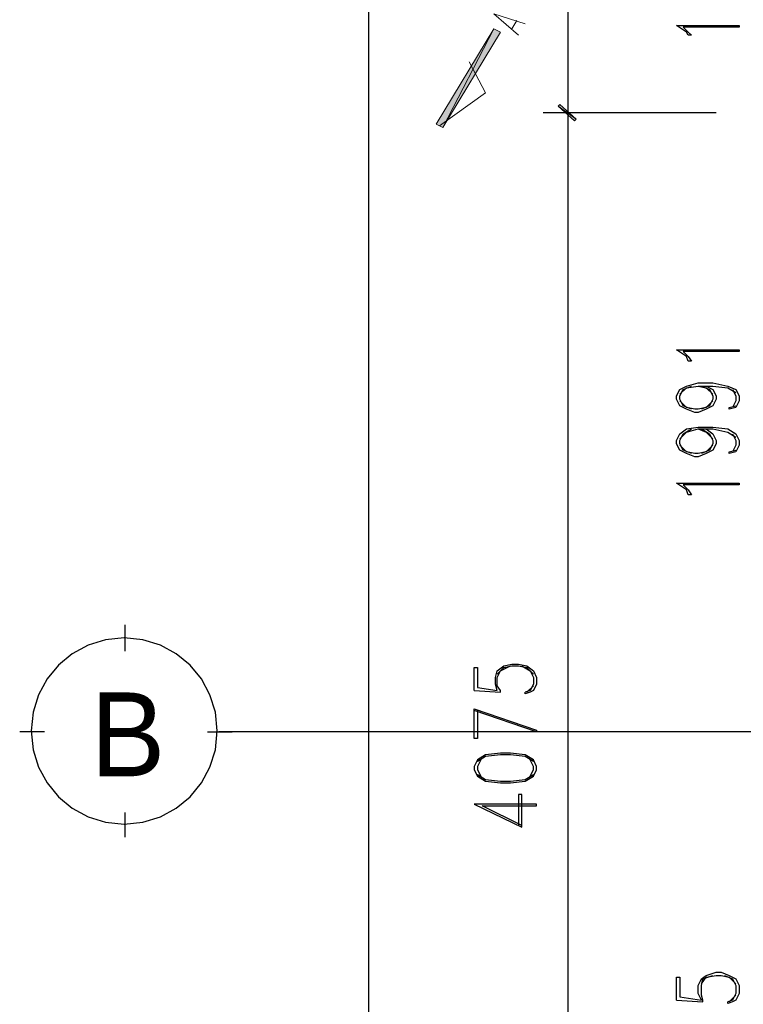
# Model space of a CAD drawing. Header units: millimetres. Extents: x 0 to 420, y 0 to 297.
# Tile 29 of 88: x 142 to 161, y 99 to 124. Entities that reach past the tile are written whole.
import ezdxf

# ---------------------------------------------------------------- set-up
doc = ezdxf.new("R2010")
doc.units = ezdxf.units.MM
for name, color, linetype in [('FILL_000000', 7, 'Continuous'), ('LINE_000000', 7, 'Continuous'), ('TEXT', 7, 'Continuous')]:
    doc.layers.add(name, color=color, linetype=linetype)

msp = doc.modelspace()

# ---------------------------------------------------------------- hatches: boundary and pattern name
at = {"layer": 'FILL_000000'}
h = msp.add_hatch(color=7, dxfattribs=at)
h.dxf.hatch_style = 1
h.paths.add_polyline_path([(153.035, 121.624), (153.204, 121.539), (154.517, 124.079), (153.035, 121.624)])
h = msp.add_hatch(color=7, dxfattribs=at)
h.dxf.hatch_style = 1
h.paths.add_polyline_path([(153.204, 121.539), (154.517, 124.079), (154.686, 123.994), (153.204, 121.539)])
h = msp.add_hatch(color=7, dxfattribs=at)
h.dxf.hatch_style = 1
h.paths.add_polyline_path([(156.21, 122.132), (156.168, 122.089), (156.633, 121.751), (156.21, 122.132)])
h = msp.add_hatch(color=7, dxfattribs=at)
h.dxf.hatch_style = 1
h.paths.add_polyline_path([(156.633, 121.751), (156.168, 122.089), (156.21, 122.132), (156.633, 121.751)])
h = msp.add_hatch(color=7, dxfattribs=at)
h.dxf.hatch_style = 1
h.paths.add_polyline_path([(156.168, 122.089), (156.633, 121.751), (156.591, 121.708), (156.168, 122.089)])
h = msp.add_hatch(color=7, dxfattribs=at)
h.dxf.hatch_style = 1
h.paths.add_polyline_path([(156.591, 121.708), (156.633, 121.751), (156.168, 122.089), (156.591, 121.708)])

# ---------------------------------------------------------------- linework, layer by layer
at = {"layer": 'LINE_000000', "lineweight": 25}
for p, q in [((151.299, 89.366), (151.299, 217.212)), ((156.422, 185.251), (156.422, 121.92)), ((160.232, 121.92), (155.787, 121.92)), ((160.232, 121.92), (155.787, 121.92)), ((156.422, 121.92), (156.422, 89.366)), ((145.034, 108.077), (145.034, 108.754)), ((155.533, 107.188), (155.363, 107.019)), ((154.009, 107.061), (154.686, 107.019)), ((142.96, 106.003), (142.325, 106.003)), ((147.151, 106.003), (147.786, 106.003)), ((229.277, 106.003), (147.447, 106.003)), ((145.034, 103.293), (145.034, 103.928)), ((159.216, 99.102), (159.893, 99.06)), ((160.74, 99.229), (160.57, 99.06))]:
    msp.add_line(p, q, dxfattribs=at)
at = {"layer": 'LINE_000000', "lineweight": 13}
msp.add_line((155.109, 124.291), (154.982, 124.079), dxfattribs=at)
msp.add_lwpolyline([(155.152, 123.91), (154.517, 124.46), (155.321, 124.206)], dxfattribs=at)
at = {"layer": 'LINE_000000', "lineweight": 0}
for points in [[(153.035, 121.624), (153.204, 121.539), (154.517, 124.079), (153.035, 121.624)], [(153.204, 121.539), (154.517, 124.079), (154.686, 123.994), (153.204, 121.539)], [(156.21, 122.132), (156.168, 122.089), (156.633, 121.751), (156.21, 122.132)], [(156.633, 121.751), (156.168, 122.089), (156.21, 122.132), (156.633, 121.751)], [(156.168, 122.089), (156.633, 121.751), (156.591, 121.708), (156.168, 122.089)], [(156.591, 121.708), (156.633, 121.751), (156.168, 122.089), (156.591, 121.708)]]:
    msp.add_lwpolyline(points, close=True, dxfattribs=at)
at = {"layer": 'LINE_000000', "lineweight": 25}
for points in [[(160.824, 124.164), (160.824, 124.121), (159.385, 124.121), (159.512, 123.994), (159.597, 123.91), (159.512, 123.91), (159.47, 123.994), (159.216, 124.164), (160.824, 124.164)], [(160.824, 115.824), (160.824, 115.782), (159.385, 115.782), (159.512, 115.655), (159.597, 115.528), (159.512, 115.528), (159.47, 115.655), (159.216, 115.824), (160.824, 115.824)], [(160.824, 112.395), (160.824, 112.353), (159.385, 112.353), (159.512, 112.226), (159.597, 112.099), (159.512, 112.099), (159.47, 112.226), (159.216, 112.395), (160.824, 112.395)], [(147.405, 106.024), (147.356, 106.506), (147.217, 106.955), (146.996, 107.361), (146.704, 107.715), (146.35, 108.007), (145.944, 108.228), (145.495, 108.367), (145.013, 108.416), (144.531, 108.367), (144.082, 108.228), (143.676, 108.007), (143.322, 107.715), (143.029, 107.361), (142.809, 106.955), (142.67, 106.506), (142.621, 106.024), (142.67, 105.542), (142.809, 105.093), (143.029, 104.687), (143.322, 104.333), (143.676, 104.04), (144.082, 103.82), (144.531, 103.681), (145.013, 103.632), (145.495, 103.681), (145.944, 103.82), (146.35, 104.04), (146.704, 104.333), (146.996, 104.687), (147.217, 105.093), (147.356, 105.542), (147.405, 106.024)], [(154.009, 105.029), (154.093, 104.86), (154.305, 104.733), (154.686, 104.69), (154.94, 104.69), (155.321, 104.733), (155.533, 104.86), (155.617, 105.029), (155.617, 105.114), (155.533, 105.283), (155.321, 105.41), (154.94, 105.452), (154.686, 105.452), (154.305, 105.41), (154.093, 105.283), (154.009, 105.114), (154.009, 105.029)]]:
    msp.add_lwpolyline(points, close=True, dxfattribs=at)
at = {"layer": 'LINE_000000', "lineweight": 9}
msp.add_lwpolyline([(153.12, 121.581), (154.305, 122.428), (153.882, 123.232)], dxfattribs=at)
at = {"layer": 'LINE_000000', "lineweight": 25}
for points in [[(159.978, 114.893), (160.147, 114.808), (160.232, 114.639), (160.232, 114.554), (160.147, 114.385), (159.978, 114.3), (159.766, 114.215), (159.681, 114.215), (159.47, 114.3), (159.3, 114.385), (159.216, 114.554), (159.216, 114.639), (159.3, 114.808), (159.47, 114.893), (159.766, 114.977), (160.147, 114.977), (160.528, 114.893), (160.74, 114.808), (160.824, 114.639), (160.824, 114.512), (160.74, 114.342), (160.57, 114.3), (160.57, 114.342), (160.74, 114.385)], [(159.597, 114.3), (159.385, 114.385), (159.3, 114.554), (159.3, 114.639), (159.385, 114.808), (159.597, 114.893)], [(159.3, 114.681), (159.47, 114.85), (159.766, 114.893), (160.147, 114.893), (160.528, 114.85), (160.74, 114.723)], [(159.766, 114.893), (159.978, 114.85), (160.147, 114.681)], [(159.851, 114.893), (160.062, 114.808), (160.147, 114.639), (160.147, 114.554), (160.062, 114.385), (159.851, 114.3)], [(160.655, 114.808), (160.74, 114.639), (160.74, 114.512), (160.655, 114.342)], [(160.147, 114.512), (159.978, 114.342), (159.766, 114.3), (159.681, 114.3), (159.47, 114.342), (159.3, 114.512)], [(159.978, 113.792), (160.147, 113.665), (160.232, 113.496), (160.232, 113.411), (160.147, 113.242), (159.978, 113.157), (159.766, 113.072), (159.681, 113.072), (159.47, 113.157), (159.3, 113.242), (159.216, 113.411), (159.216, 113.496), (159.3, 113.665), (159.47, 113.792), (159.766, 113.834), (160.147, 113.834), (160.528, 113.792), (160.74, 113.665), (160.824, 113.496), (160.824, 113.369), (160.74, 113.199), (160.57, 113.157), (160.57, 113.199), (160.74, 113.242)], [(159.597, 113.157), (159.385, 113.242), (159.3, 113.411), (159.3, 113.496), (159.385, 113.665), (159.597, 113.792)], [(159.3, 113.538), (159.47, 113.707), (159.766, 113.792), (160.147, 113.792), (160.528, 113.707), (160.74, 113.58)], [(159.766, 113.792), (159.978, 113.707), (160.147, 113.538)], [(159.851, 113.792), (160.062, 113.665), (160.147, 113.496), (160.147, 113.411), (160.062, 113.242), (159.851, 113.157)], [(160.655, 113.665), (160.74, 113.496), (160.74, 113.369), (160.655, 113.199)], [(160.147, 113.369), (159.978, 113.199), (159.766, 113.157), (159.681, 113.157), (159.47, 113.199), (159.3, 113.369)], [(154.009, 107.061), (154.009, 107.654), (154.093, 107.654), (154.093, 107.146), (154.601, 107.061), (154.559, 107.23), (154.559, 107.4), (154.601, 107.569), (154.771, 107.696), (154.982, 107.738), (155.152, 107.738), (155.363, 107.696), (155.533, 107.569), (155.617, 107.4), (155.617, 107.23), (155.533, 107.061), (155.448, 107.019), (155.321, 106.976), (155.321, 107.019)], [(154.686, 107.019), (154.686, 107.061), (154.601, 107.188), (154.601, 107.4), (154.686, 107.569), (154.94, 107.696)], [(154.601, 107.484), (154.771, 107.654), (154.982, 107.696), (155.152, 107.696), (155.363, 107.654), (155.533, 107.484)], [(155.236, 107.696), (155.448, 107.569), (155.533, 107.4), (155.533, 107.23), (155.448, 107.061), (155.321, 107.019)], [(154.093, 106.553), (154.093, 105.833), (154.009, 105.833), (154.009, 106.595), (155.617, 106.045), (155.617, 106.003), (154.009, 106.553)], [(155.533, 105.241), (155.321, 105.368), (154.94, 105.41), (154.686, 105.41), (154.305, 105.368), (154.093, 105.241)], [(154.178, 105.283), (154.093, 105.114), (154.093, 105.029), (154.178, 104.86)], [(155.448, 104.86), (155.533, 105.029), (155.533, 105.114), (155.448, 105.283)], [(154.093, 104.902), (154.305, 104.775), (154.686, 104.733), (154.94, 104.733), (155.321, 104.775), (155.533, 104.902)], [(155.236, 103.59), (154.22, 104.098), (155.617, 104.098), (155.617, 104.14), (154.009, 104.14), (155.236, 103.547), (155.236, 104.394), (155.152, 104.394), (155.152, 103.59)], [(159.216, 99.102), (159.216, 99.695), (159.3, 99.695), (159.3, 99.187), (159.851, 99.102), (159.766, 99.272), (159.766, 99.483), (159.851, 99.653), (159.978, 99.737), (160.232, 99.822), (160.359, 99.822), (160.57, 99.737), (160.74, 99.653), (160.824, 99.483), (160.824, 99.272), (160.74, 99.102), (160.655, 99.06), (160.528, 99.018), (160.528, 99.06)], [(159.893, 99.06), (159.893, 99.102), (159.851, 99.229), (159.851, 99.483), (159.893, 99.653), (160.147, 99.737)], [(159.851, 99.526), (159.978, 99.695), (160.232, 99.737), (160.359, 99.737), (160.57, 99.695), (160.74, 99.526)], [(160.443, 99.737), (160.655, 99.653), (160.74, 99.483), (160.74, 99.272), (160.655, 99.102), (160.528, 99.06)]]:
    msp.add_lwpolyline(points, dxfattribs=at)

# ---------------------------------------------------------------- texts
at = {"layer": 'TEXT'}
msp.add_text('B', height=2.156, dxfattribs=at).set_placement((144.145, 104.86))

doc.saveas('drawing.dxf')
